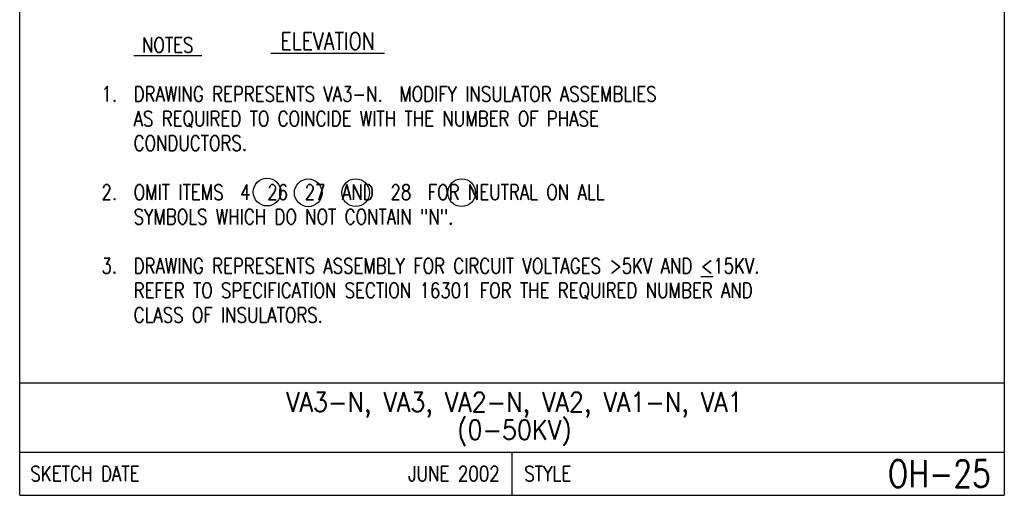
# Model space of a CAD drawing. Extents: x 0 to 7.1, y 0 to 9.85.
# Tile 1 of 3: x 0 to 7.1, y 0 to 3.43. Entities that reach past the tile are written whole.
import ezdxf
from ezdxf.enums import TextEntityAlignment as Align

# ---------------------------------------------------------------- set-up
doc = ezdxf.new("R2010")
doc.units = 0
doc.header["$MEASUREMENT"] = 0
doc.layers.add('E-DETL', color=2, linetype='CONTINUOUS')
doc.layers.add('E-DETL-TEXT', color=3, linetype='CONTINUOUS')
doc.styles.add('ROMANS', font='ROMANS.SHX', dxfattribs={"width": 0.8})

msp = doc.modelspace()

# ---------------------------------------------------------------- linework, layer by layer
at = {"layer": 'E-DETL'}
for p, q in [((0, 0), (0, 9.8484)), ((7.1036, 9.8484), (7.1036, 0)), ((0, 0.8125), (7.1036, 0.8125)), ((0, 0.3125), (7.1036, 0.3125)), ((3.5518, 0.3125), (3.5518, 0)), ((0, 0), (7.1036, 0))]:
    msp.add_line(p, q, dxfattribs=at)
at = {"layer": 'E-DETL-TEXT'}
for centre in [(1.7851, 2.1879), (2.0816, 2.1826), (2.4242, 2.1831), (3.1891, 2.1831)]:
    msp.add_circle(centre, 0.1, dxfattribs=at)

# ---------------------------------------------------------------- texts
at = {"layer": 'E-DETL-TEXT', "style": 'ROMANS', "width": 0.8}
for s, height, p in [('%%U ELEVATION ', 0.125, (1.8122, 3.215)), ('%%U NOTES ', 0.10938, (0.8224, 3.1947)), ('DRAWING REPRESENTS VA3-N.  MODIFY INSULATOR ASSEMBLIES', 0.109375, (0.8224, 2.8405)), ('AS REQUIRED TO COINCIDE WITH THE NUMBER OF PHASE', 0.109375, (0.8224, 2.6634)), ('CONDUCTORS.', 0.109375, (0.8224, 2.4863)), ('OMIT ITEMS  4  26  27  AND  28  FOR NEUTRAL ON ALL', 0.109375, (0.8224, 2.1322)), ('SYMBOLS WHICH DO NOT CONTAIN "N".', 0.109375, (0.8224, 1.9551)), ('DRAWING REPRESENTS ASSEMBLY FOR CIRCUIT VOLTAGES >5KV AND %%U<%%U15KV.', 0.109375, (0.8224, 1.6009)), ('REFER TO SPECIFICATION SECTION 16301 FOR THE REQUIRED NUMBER AND', 0.109375, (0.8224, 1.4238)), ('CLASS OF INSULATORS.', 0.109375, (0.8224, 1.2467))]:
    msp.add_text(s, height=height, dxfattribs=at).set_placement(p)
for s, p in [('1.  ', (0.8224, 2.8405)), ('2.  ', (0.8224, 2.1322)), ('3.  ', (0.8224, 1.6009))]:
    msp.add_text(s, height=0.10938, dxfattribs=at).set_placement(p, align=Align.RIGHT)
at = {"layer": 'E-DETL-TEXT', "style": 'ROMANS', "width": 0.9}
for s, p in [('VA3-N, VA3, VA2-N, VA2, VA1-N, VA1', (3.5688, 0.6031)), ('(0-50KV)', (3.5688, 0.4031))]:
    msp.add_text(s, height=0.14, dxfattribs=at).set_placement(p, align=Align.CENTER)
at = {"layer": 'E-DETL-TEXT', "style": 'ROMANS', "width": 0.8}
for s, p in [('SKETCH DATE', (0.0773, 0.1563)), ('STYLE', (3.6406, 0.1563))]:
    msp.add_text(s, height=0.11, dxfattribs=at).set_placement(p, align=Align.MIDDLE_LEFT)
for s, height, p in [('JUNE 2002', 0.11, (3.463, 0.1563)), ('OH-25', 0.19685, (7.0055, 0.1563))]:
    msp.add_text(s, height=height, dxfattribs=at).set_placement(p, align=Align.MIDDLE_RIGHT)

doc.saveas('drawing.dxf')
